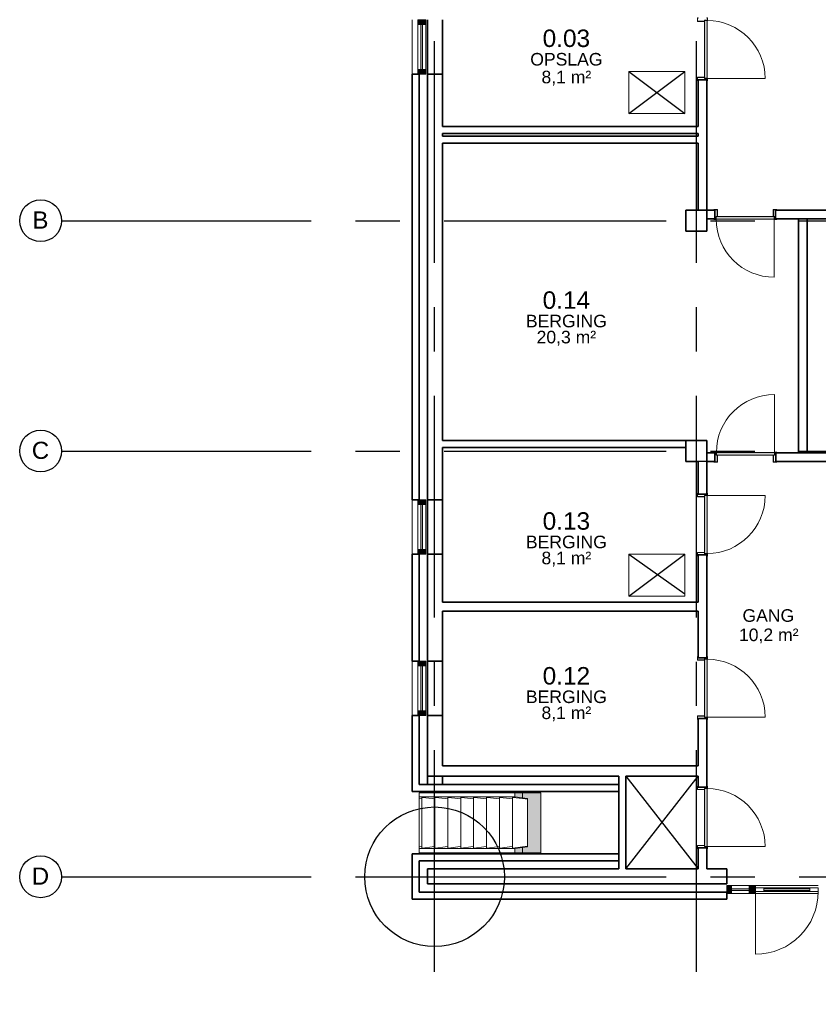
# Model space of a CAD drawing. Header units: millimetres. Extents: x -5940 to 121280, y -35718 to 26615.
# Tile 4 of 51: x -5940 to 5495, y -1827 to 12280. Entities that reach past the tile are written whole.
import ezdxf

# ---------------------------------------------------------------- set-up
doc = ezdxf.new("R2010")
doc.units = ezdxf.units.MM
doc.header["$LTSCALE"] = 100
doc.linetypes.add('CENTER', pattern=[50.8, 31.75, -6.35, 6.35, -6.35])
doc.linetypes.add('HIDDEN', pattern=[0.375, 0.25, -0.125])
for name, color, linetype in [('AL21----_BUITENWAND', 3, 'Continuous'), ('AL22----_BINNENWAND', 2, 'Continuous'), ('AL24----_TRAPPEN', 1, 'Continuous'), ('AL28----_CONSTRUCTIES', 4, 'Continuous'), ('AL31----_BUITENKOZIJN', 1, 'Continuous'), ('AL32----_BINNENKOZIJN', 1, 'Continuous'), ('AL33----_VLOEROPENINGEN', 2, 'Continuous'), ('BL$7----_STRAMIEN', 8, 'Continuous'), ('BL$8----_NVO RUIMTE', 253, 'HIDDEN'), ('BL$8----_RUIMTEBENAMING', 2, 'Continuous'), ('BL$8----_RUIMTENUMMER', 2, 'Continuous')]:
    doc.layers.add(name, color=color, linetype=linetype)
doc.layers.add('BL$7----_REFPUNT', color=7, linetype='Continuous', plot=False)
doc.styles.add('Arial_4', font='arial.ttf', dxfattribs={"height": 245.883234})
doc.styles.get("Standard").update_dxf_attribs({"font": 'arial.ttf'})

# ---------------------------------------------------------------- blocks, each defined once
blk = doc.blocks.new('NLRS_32_DO_WB_KMS1_krepel_ISR - 830-125-7781824-_--_100 begane grond')
at = {"color": 0, "linetype": 'ByBlock', "lineweight": -2}
for p, q in [((-432, 62), (-432, 70)), ((-430, 62), (-432, 62)), ((-430, 72), (-384, 72)), ((-430, 68), (-430, 62)), ((-386, 70), (-428, 70)), ((-384, -24), (-384, 68)), ((-382, 70), (-382, -26)), ((418, -26), (418, 70)), ((420, 72), (466, 72)), ((420, 68), (420, -24)), ((464, 70), (422, 70)), ((466, 62), (466, 68)), ((468, 62), (466, 62)), ((468, 70), (468, 62)), ((-432, -71), (-432, -63)), ((-432, -63), (-430, -63)), ((-430, -63), (-430, -69)), ((-399, -73), (-430, -73)), ((-428, -71), (-401, -71)), ((-399, -69), (-399, -30)), ((-397, -30), (-397, -71)), ((-395, -26), (-386, -26)), ((-384, -28), (-395, -28)), ((431, -28), (420, -28)), ((422, -26), (431, -26)), ((433, -71), (433, -30)), ((435, -30), (435, -69)), ((466, -73), (435, -73)), ((437, -71), (464, -71)), ((466, -63), (468, -63)), ((466, -69), (466, -63)), ((468, -63), (468, -71))]:
    blk.add_line(p, q, dxfattribs=at)
at = {"color": 0, "linetype": 'ByBlock', "lineweight": -2, "flags": 128}
for points in [[(-432, 70), (-432, 71), (-432, 71), (-432, 72), (-432, 72), (-431, 72), (-431, 72), (-430, 72)], [(-428, 70), (-429, 70), (-429, 70), (-430, 70), (-430, 70), (-430, 69), (-430, 69), (-430, 68)], [(-384, 68), (-384, 69), (-385, 69), (-385, 70), (-385, 70), (-386, 70), (-386, 70), (-386, 70)], [(-384, 72), (-384, 72), (-384, 72), (-383, 72), (-383, 72), (-383, 71), (-382, 71), (-382, 70)], [(418, 70), (418, 71), (418, 71), (418, 72), (418, 72), (419, 72), (419, 72), (420, 72)], [(422, 70), (421, 70), (421, 70), (420, 70), (420, 70), (420, 69), (420, 69), (420, 68)], [(466, 68), (466, 69), (465, 69), (465, 70), (465, 70), (464, 70), (464, 70), (464, 70)], [(466, 72), (466, 72), (466, 72), (467, 72), (467, 72), (467, 71), (468, 71), (468, 70)], [(-430, -73), (-431, -72), (-431, -72), (-432, -72), (-432, -72), (-432, -71), (-432, -71), (-432, -71)], [(-430, -69), (-430, -69), (-430, -69), (-430, -70), (-430, -70), (-429, -70), (-429, -70), (-428, -71)], [(-399, -69), (-399, -69), (-400, -69), (-400, -70), (-400, -70), (-401, -70), (-401, -70), (-401, -71)], [(-399, -30), (-399, -29), (-399, -28), (-399, -27), (-398, -26), (-397, -26), (-396, -26), (-395, -26)], [(-397, -71), (-397, -71), (-398, -71), (-398, -72), (-398, -72), (-399, -72), (-399, -72), (-399, -73)], [(-395, -28), (-396, -28), (-396, -28), (-397, -28), (-397, -28), (-397, -29), (-397, -29), (-397, -30)], [(-386, -26), (-386, -25), (-386, -25), (-385, -25), (-385, -25), (-385, -24), (-384, -24), (-384, -24)], [(-382, -26), (-382, -26), (-383, -26), (-383, -27), (-383, -27), (-384, -27), (-384, -27), (-384, -28)], [(420, -28), (419, -27), (419, -27), (418, -27), (418, -27), (418, -26), (418, -26), (418, -26)], [(420, -24), (420, -24), (420, -24), (420, -25), (420, -25), (421, -25), (421, -25), (422, -26)], [(431, -26), (431, -26), (432, -26), (433, -26), (434, -27), (434, -28), (435, -29), (435, -30)], [(433, -30), (433, -29), (432, -29), (432, -28), (432, -28), (431, -28), (431, -28), (431, -28)], [(435, -73), (434, -72), (434, -72), (433, -72), (433, -72), (433, -71), (433, -71), (433, -71)], [(437, -71), (436, -70), (436, -70), (435, -70), (435, -70), (435, -69), (435, -69), (435, -69)], [(464, -71), (464, -70), (464, -70), (465, -70), (465, -70), (465, -69), (466, -69), (466, -69)], [(468, -71), (468, -71), (467, -71), (467, -72), (467, -72), (466, -72), (466, -72), (466, -73)]]:
    blk.add_lwpolyline(points, dxfattribs=at)
blk = doc.blocks.new('NLRS_32_DO_WPB_onderdeel deur-SH_krepel_ISR - lakdeur_stomp_krepel-7781714-_--_100 begane grond')
at = {"linetype": 'ByBlock', "lineweight": -2}
blk.add_hatch(color=0, dxfattribs=at).paths.add_polyline_path([(-415, 0), (415, 0), (415, 38), (-415, 38)], flags=0)
at = {"color": 0, "linetype": 'ByBlock', "lineweight": -2}
for p, q in [((415, 38), (-415, 38)), ((-415, 0), (415, 0)), ((-415, -3), (-415, -830))]:
    blk.add_line(p, q, dxfattribs=at)
blk.add_arc((-415, 0), 830, 270, 360, dxfattribs=at)
blk = doc.blocks.new('NLRS_32_DO_WB_KMS1_krepel_ISR - 830-125-7781696-_--_100 begane grond')
at = {"color": 0, "linetype": 'ByBlock', "lineweight": -2}
for p, q in [((-432, 63), (-432, 71)), ((-430, 63), (-432, 63)), ((-430, 73), (-399, 73)), ((-430, 69), (-430, 63)), ((-401, 71), (-428, 71)), ((-399, 30), (-399, 69)), ((-397, 71), (-397, 30)), ((-395, 28), (-384, 28)), ((-386, 26), (-395, 26)), ((-384, -68), (-384, 24)), ((-382, 26), (-382, -70)), ((418, -70), (418, 26)), ((420, 28), (431, 28)), ((420, 24), (420, -68)), ((431, 26), (422, 26)), ((433, 30), (433, 71)), ((435, 73), (466, 73)), ((435, 69), (435, 30)), ((464, 71), (437, 71)), ((466, 63), (466, 69)), ((468, 63), (466, 63)), ((468, 71), (468, 63)), ((-432, -62), (-430, -62)), ((-432, -70), (-432, -62)), ((-430, -62), (-430, -68)), ((-384, -72), (-430, -72)), ((-428, -70), (-386, -70)), ((466, -72), (420, -72)), ((422, -70), (464, -70)), ((466, -68), (466, -62)), ((466, -62), (468, -62)), ((468, -62), (468, -70))]:
    blk.add_line(p, q, dxfattribs=at)
at = {"color": 0, "linetype": 'ByBlock', "lineweight": -2, "flags": 128}
for points in [[(-432, 71), (-432, 71), (-432, 71), (-432, 72), (-432, 72), (-431, 72), (-431, 72), (-430, 73)], [(-428, 71), (-429, 70), (-429, 70), (-430, 70), (-430, 70), (-430, 69), (-430, 69), (-430, 69)], [(-401, 71), (-401, 70), (-401, 70), (-400, 70), (-400, 70), (-400, 69), (-399, 69), (-399, 69)], [(-399, 73), (-399, 72), (-399, 72), (-398, 72), (-398, 72), (-398, 71), (-397, 71), (-397, 71)], [(-395, 26), (-396, 26), (-397, 26), (-398, 26), (-399, 27), (-399, 28), (-399, 29), (-399, 30)], [(-397, 30), (-397, 29), (-397, 29), (-397, 28), (-397, 28), (-396, 28), (-396, 28), (-395, 28)], [(-384, 24), (-384, 24), (-385, 24), (-385, 25), (-385, 25), (-386, 25), (-386, 25), (-386, 26)], [(-384, 28), (-384, 27), (-384, 27), (-383, 27), (-383, 27), (-383, 26), (-382, 26), (-382, 26)], [(418, 26), (418, 26), (418, 26), (418, 27), (418, 27), (419, 27), (419, 27), (420, 28)], [(422, 26), (421, 25), (421, 25), (420, 25), (420, 25), (420, 24), (420, 24), (420, 24)], [(431, 28), (431, 28), (431, 28), (432, 28), (432, 28), (432, 29), (433, 29), (433, 30)], [(435, 30), (435, 29), (434, 28), (434, 27), (433, 26), (432, 26), (431, 26), (431, 26)], [(433, 71), (433, 71), (433, 71), (433, 72), (433, 72), (434, 72), (434, 72), (435, 73)], [(435, 69), (435, 69), (435, 69), (435, 70), (435, 70), (436, 70), (436, 70), (437, 71)], [(466, 69), (466, 69), (465, 69), (465, 70), (465, 70), (464, 70), (464, 70), (464, 71)], [(466, 73), (466, 72), (466, 72), (467, 72), (467, 72), (467, 71), (468, 71), (468, 71)], [(-430, -72), (-431, -72), (-431, -72), (-432, -72), (-432, -72), (-432, -71), (-432, -71), (-432, -70)], [(-430, -68), (-430, -69), (-430, -69), (-430, -70), (-430, -70), (-429, -70), (-429, -70), (-428, -70)], [(-386, -70), (-386, -70), (-386, -70), (-385, -70), (-385, -70), (-385, -69), (-384, -69), (-384, -68)], [(-382, -70), (-382, -71), (-383, -71), (-383, -72), (-383, -72), (-384, -72), (-384, -72), (-384, -72)], [(420, -72), (419, -72), (419, -72), (418, -72), (418, -72), (418, -71), (418, -71), (418, -70)], [(420, -68), (420, -69), (420, -69), (420, -70), (420, -70), (421, -70), (421, -70), (422, -70)], [(464, -70), (464, -70), (464, -70), (465, -70), (465, -70), (465, -69), (466, -69), (466, -68)], [(468, -70), (468, -71), (467, -71), (467, -72), (467, -72), (466, -72), (466, -72), (466, -72)]]:
    blk.add_lwpolyline(points, dxfattribs=at)
blk = doc.blocks.new('NLRS_32_DO_WPB_onderdeel deur-SH_krepel_ISR - lakdeur_stomp_krepel-7781712-_--_100 begane grond')
at = {"linetype": 'ByBlock', "lineweight": -2}
blk.add_hatch(color=0, dxfattribs=at).paths.add_polyline_path([(415, 0), (-415, 0), (-415, -38), (415, -38)], flags=0)
at = {"color": 0, "linetype": 'ByBlock', "lineweight": -2}
for p, q in [((-415, 3), (-415, 830)), ((-415, 0), (415, 0)), ((415, -38), (-415, -38))]:
    blk.add_line(p, q, dxfattribs=at)
blk.add_arc((-415, 0), 830, 0, 90, dxfattribs=at)
blk = doc.blocks.new('NLRS_32_DO_WB_KMS1_krepel_ISR - 830-125-7782071-_--_100 begane grond')
at = {"color": 0, "linetype": 'ByBlock', "lineweight": -2}
for p, q in [((-432, 62), (-432, 70)), ((-430, 62), (-432, 62)), ((-430, 72), (-384, 72)), ((-430, 68), (-430, 62)), ((-386, 70), (-428, 70)), ((-384, -24), (-384, 68)), ((-382, 70), (-382, -26)), ((418, -26), (418, 70)), ((420, 72), (466, 72)), ((420, 68), (420, -24)), ((464, 70), (422, 70)), ((466, 62), (466, 68)), ((468, 62), (466, 62)), ((468, 70), (468, 62)), ((-432, -71), (-432, -63)), ((-432, -63), (-430, -63)), ((-430, -63), (-430, -69)), ((-399, -73), (-430, -73)), ((-428, -71), (-401, -71)), ((-399, -69), (-399, -30)), ((-397, -30), (-397, -71)), ((-395, -26), (-386, -26)), ((-384, -28), (-395, -28)), ((431, -28), (420, -28)), ((422, -26), (431, -26)), ((433, -71), (433, -30)), ((435, -30), (435, -69)), ((466, -73), (435, -73)), ((437, -71), (464, -71)), ((466, -63), (468, -63)), ((466, -69), (466, -63)), ((468, -63), (468, -71))]:
    blk.add_line(p, q, dxfattribs=at)
at = {"color": 0, "linetype": 'ByBlock', "lineweight": -2, "flags": 128}
for points in [[(-432, 70), (-432, 71), (-432, 71), (-432, 72), (-432, 72), (-431, 72), (-431, 72), (-430, 72)], [(-428, 70), (-429, 70), (-429, 70), (-430, 70), (-430, 70), (-430, 69), (-430, 69), (-430, 68)], [(-384, 68), (-384, 69), (-385, 69), (-385, 70), (-385, 70), (-386, 70), (-386, 70), (-386, 70)], [(-384, 72), (-384, 72), (-384, 72), (-383, 72), (-383, 72), (-383, 71), (-382, 71), (-382, 70)], [(418, 70), (418, 71), (418, 71), (418, 72), (418, 72), (419, 72), (419, 72), (420, 72)], [(422, 70), (421, 70), (421, 70), (420, 70), (420, 70), (420, 69), (420, 69), (420, 68)], [(466, 68), (466, 69), (465, 69), (465, 70), (465, 70), (464, 70), (464, 70), (464, 70)], [(466, 72), (466, 72), (466, 72), (467, 72), (467, 72), (467, 71), (468, 71), (468, 70)], [(-430, -73), (-431, -72), (-431, -72), (-432, -72), (-432, -72), (-432, -71), (-432, -71), (-432, -71)], [(-430, -69), (-430, -69), (-430, -69), (-430, -70), (-430, -70), (-429, -70), (-429, -70), (-428, -71)], [(-399, -69), (-399, -69), (-400, -69), (-400, -70), (-400, -70), (-401, -70), (-401, -70), (-401, -71)], [(-399, -30), (-399, -29), (-399, -28), (-399, -27), (-398, -26), (-397, -26), (-396, -26), (-395, -26)], [(-397, -71), (-397, -71), (-398, -71), (-398, -72), (-398, -72), (-399, -72), (-399, -72), (-399, -73)], [(-395, -28), (-396, -28), (-396, -28), (-397, -28), (-397, -28), (-397, -29), (-397, -29), (-397, -30)], [(-386, -26), (-386, -25), (-386, -25), (-385, -25), (-385, -25), (-385, -24), (-384, -24), (-384, -24)], [(-382, -26), (-382, -26), (-383, -26), (-383, -27), (-383, -27), (-384, -27), (-384, -27), (-384, -28)], [(420, -28), (419, -27), (419, -27), (418, -27), (418, -27), (418, -26), (418, -26), (418, -26)], [(420, -24), (420, -24), (420, -24), (420, -25), (420, -25), (421, -25), (421, -25), (422, -26)], [(431, -26), (431, -26), (432, -26), (433, -26), (434, -27), (434, -28), (435, -29), (435, -30)], [(433, -30), (433, -29), (432, -29), (432, -28), (432, -28), (431, -28), (431, -28), (431, -28)], [(435, -73), (434, -72), (434, -72), (433, -72), (433, -72), (433, -71), (433, -71), (433, -71)], [(437, -71), (436, -70), (436, -70), (435, -70), (435, -70), (435, -69), (435, -69), (435, -69)], [(464, -71), (464, -70), (464, -70), (465, -70), (465, -70), (465, -69), (466, -69), (466, -69)], [(468, -71), (468, -71), (467, -71), (467, -72), (467, -72), (466, -72), (466, -72), (466, -73)]]:
    blk.add_lwpolyline(points, dxfattribs=at)
blk = doc.blocks.new('NLRS_32_DO_WB_KMS1_krepel_ISR - 830-125-7782349-_--_100 begane grond')
at = {"color": 0, "linetype": 'ByBlock', "lineweight": -2}
for p, q in [((-432, 63), (-432, 71)), ((-430, 63), (-432, 63)), ((-430, 73), (-399, 73)), ((-430, 69), (-430, 63)), ((-401, 71), (-428, 71)), ((-399, 30), (-399, 69)), ((-397, 71), (-397, 30)), ((-395, 28), (-384, 28)), ((-386, 26), (-395, 26)), ((-384, -68), (-384, 24)), ((-382, 26), (-382, -70)), ((418, -70), (418, 26)), ((420, 28), (431, 28)), ((420, 24), (420, -68)), ((431, 26), (422, 26)), ((433, 30), (433, 71)), ((435, 73), (466, 73)), ((435, 69), (435, 30)), ((464, 71), (437, 71)), ((466, 63), (466, 69)), ((468, 63), (466, 63)), ((468, 71), (468, 63)), ((-432, -62), (-430, -62)), ((-432, -70), (-432, -62)), ((-430, -62), (-430, -68)), ((-384, -72), (-430, -72)), ((-428, -70), (-386, -70)), ((466, -72), (420, -72)), ((422, -70), (464, -70)), ((466, -68), (466, -62)), ((466, -62), (468, -62)), ((468, -62), (468, -70))]:
    blk.add_line(p, q, dxfattribs=at)
at = {"color": 0, "linetype": 'ByBlock', "lineweight": -2, "flags": 128}
for points in [[(-432, 71), (-432, 71), (-432, 71), (-432, 72), (-432, 72), (-431, 72), (-431, 72), (-430, 73)], [(-428, 71), (-429, 70), (-429, 70), (-430, 70), (-430, 70), (-430, 69), (-430, 69), (-430, 69)], [(-401, 71), (-401, 70), (-401, 70), (-400, 70), (-400, 70), (-400, 69), (-399, 69), (-399, 69)], [(-399, 73), (-399, 72), (-399, 72), (-398, 72), (-398, 72), (-398, 71), (-397, 71), (-397, 71)], [(-395, 26), (-396, 26), (-397, 26), (-398, 26), (-399, 27), (-399, 28), (-399, 29), (-399, 30)], [(-397, 30), (-397, 29), (-397, 29), (-397, 28), (-397, 28), (-396, 28), (-396, 28), (-395, 28)], [(-384, 24), (-384, 24), (-385, 24), (-385, 25), (-385, 25), (-386, 25), (-386, 25), (-386, 26)], [(-384, 28), (-384, 27), (-384, 27), (-383, 27), (-383, 27), (-383, 26), (-382, 26), (-382, 26)], [(418, 26), (418, 26), (418, 26), (418, 27), (418, 27), (419, 27), (419, 27), (420, 28)], [(422, 26), (421, 25), (421, 25), (420, 25), (420, 25), (420, 24), (420, 24), (420, 24)], [(431, 28), (431, 28), (431, 28), (432, 28), (432, 28), (432, 29), (433, 29), (433, 30)], [(435, 30), (435, 29), (434, 28), (434, 27), (433, 26), (432, 26), (431, 26), (431, 26)], [(433, 71), (433, 71), (433, 71), (433, 72), (433, 72), (434, 72), (434, 72), (435, 73)], [(435, 69), (435, 69), (435, 69), (435, 70), (435, 70), (436, 70), (436, 70), (437, 71)], [(466, 69), (466, 69), (465, 69), (465, 70), (465, 70), (464, 70), (464, 70), (464, 71)], [(466, 73), (466, 72), (466, 72), (467, 72), (467, 72), (467, 71), (468, 71), (468, 71)], [(-430, -72), (-431, -72), (-431, -72), (-432, -72), (-432, -72), (-432, -71), (-432, -71), (-432, -70)], [(-430, -68), (-430, -69), (-430, -69), (-430, -70), (-430, -70), (-429, -70), (-429, -70), (-428, -70)], [(-386, -70), (-386, -70), (-386, -70), (-385, -70), (-385, -70), (-385, -69), (-384, -69), (-384, -68)], [(-382, -70), (-382, -71), (-383, -71), (-383, -72), (-383, -72), (-384, -72), (-384, -72), (-384, -72)], [(420, -72), (419, -72), (419, -72), (418, -72), (418, -72), (418, -71), (418, -71), (418, -70)], [(420, -68), (420, -69), (420, -69), (420, -70), (420, -70), (421, -70), (421, -70), (422, -70)], [(464, -70), (464, -70), (464, -70), (465, -70), (465, -70), (465, -69), (466, -69), (466, -68)], [(468, -70), (468, -71), (467, -71), (467, -72), (467, -72), (466, -72), (466, -72), (466, -72)]]:
    blk.add_lwpolyline(points, dxfattribs=at)
blk = doc.blocks.new('System Panel - 31_CWP_glas_2-7841926-_--_100 begane grond')
at = {"linetype": 'ByBlock', "lineweight": -2}
blk.add_hatch(color=0, dxfattribs=at).paths.add_polyline_path([(323, 69), (-323, 69), (-323, 45), (323, 45)], flags=0)
at = {"color": 0, "linetype": 'ByBlock', "lineweight": -2}
for p, q in [((323, 69), (-323, 69)), ((-323, 69), (-323, 45)), ((-323, 45), (323, 45)), ((323, 45), (323, 69))]:
    blk.add_line(p, q, dxfattribs=at)
blk = doc.blocks.new('Rectangular Mullion - 31_CWM_067x114-7841925-_--_100 begane grond')
at = {"color": 0, "linetype": 'ByBlock', "lineweight": -2}
for p, q in [((2914, 45591), (2914, 46237)), ((3028, 45591), (3028, 46237))]:
    blk.add_line(p, q, dxfattribs=at)
blk = doc.blocks.new('Rectangular Mullion - 31_CWM_067x114-7841887-_--_100 begane grond')
at = {"linetype": 'ByBlock', "lineweight": -2}
blk.add_hatch(color=0, dxfattribs=at).paths.add_polyline_path([(0, -114), (-67, -114), (-67, 0), (0, 0)], flags=0)
at = {"color": 0, "linetype": 'ByBlock', "lineweight": -2}
for p, q in [((-67, 0), (0, 0)), ((-67, -114), (-67, 0)), ((0, -114), (-67, -114)), ((0, 0), (0, -114))]:
    blk.add_line(p, q, dxfattribs=at)
blk = doc.blocks.new('Rectangular Mullion - 31_CWM_067x114-7841888-_--_100 begane grond')
at = {"linetype": 'ByBlock', "lineweight": -2}
blk.add_hatch(color=0, dxfattribs=at).paths.add_polyline_path([(-67, -114), (0, -114), (0, 0), (-67, 0)], flags=0)
at = {"color": 0, "linetype": 'ByBlock', "lineweight": -2}
for p, q in [((0, 0), (-67, 0)), ((-67, 0), (-67, -114)), ((-67, -114), (0, -114)), ((0, -114), (0, 0))]:
    blk.add_line(p, q, dxfattribs=at)
blk = doc.blocks.new('NLRS_24_GM_LB_betontrap bomen 16 treden_generiek_ISR - 24-buiten-7944740-_--_100 begane grond')
at = {"linetype": 'ByBlock', "lineweight": -2}
h = blk.add_hatch(color=0, dxfattribs=at)
h.paths.add_polyline_path([(-430, -1328), (-430, -1440), (-355, -1440), (-370, -1328)], flags=0)
h.paths.add_polyline_path([(355, -1440), (430, -1440), (430, -1328), (370, -1328), (362, -1394)], flags=0)
blk.add_hatch(color=0, dxfattribs=at).paths.add_polyline_path([(-430, -1440), (-430, -1703), (430, -1703), (430, -1440), (355, -1440), (347, -1509), (-347, -1509), (-355, -1440)], flags=0)
at = {"color": 0, "linetype": 'ByBlock', "lineweight": -2}
for p, q in [((-430, -145), (-430, 40)), ((-370, 40), (-430, 40)), ((-370, -145), (-370, 40)), ((-345, 40), (-370, 40)), ((345, 40), (-345, 40)), ((-345, 40), (-340, 0)), ((340, 0), (345, 40)), ((345, 40), (370, 40)), ((370, 40), (430, 40)), ((370, 40), (370, -145)), ((430, 40), (430, -145)), ((363, 0), (-363, 0)), ((-363, -8), (-345, -145)), ((345, -145), (363, -8)), ((-430, -330), (-430, -145)), ((-370, -330), (-370, -145)), ((363, -185), (-363, -185)), ((-363, -193), (-345, -330)), ((-345, -145), (-340, -185)), ((340, -185), (345, -145)), ((345, -330), (363, -193)), ((370, -145), (370, -330)), ((430, -145), (430, -330)), ((-430, -515), (-430, -330)), ((-370, -515), (-370, -330)), ((363, -370), (-363, -370)), ((-363, -378), (-345, -515)), ((-345, -330), (-340, -370)), ((340, -370), (345, -330)), ((345, -515), (363, -378)), ((370, -330), (370, -515)), ((430, -330), (430, -515)), ((-430, -700), (-430, -515)), ((-370, -700), (-370, -515)), ((363, -555), (-363, -555)), ((-363, -563), (-345, -700)), ((-345, -515), (-340, -555)), ((340, -555), (345, -515)), ((345, -700), (363, -563)), ((370, -515), (370, -700)), ((430, -515), (430, -700)), ((-430, -885), (-430, -700)), ((-370, -885), (-370, -700)), ((-345, -700), (-340, -740)), ((340, -740), (345, -700)), ((370, -700), (370, -885)), ((430, -700), (430, -885)), ((363, -740), (-363, -740)), ((-363, -748), (-345, -885)), ((345, -885), (363, -748)), ((-430, -1070), (-430, -885)), ((-370, -1070), (-370, -885)), ((363, -925), (-363, -925)), ((-363, -933), (-345, -1070)), ((-345, -885), (-340, -925)), ((340, -925), (345, -885)), ((345, -1070), (363, -933)), ((370, -885), (370, -1070)), ((430, -885), (430, -1070)), ((-430, -1255), (-430, -1070)), ((-370, -1255), (-370, -1070)), ((363, -1110), (-363, -1110)), ((-363, -1118), (-345, -1255)), ((-345, -1070), (-340, -1110)), ((340, -1110), (345, -1070)), ((345, -1255), (363, -1118)), ((370, -1070), (370, -1255)), ((430, -1070), (430, -1255)), ((-430, -1328), (-430, -1255)), ((-370, -1328), (-370, -1255)), ((-345, -1255), (-340, -1295)), ((340, -1295), (345, -1255)), ((370, -1255), (370, -1328)), ((430, -1255), (430, -1328)), ((-430, -1328), (-430, -1440)), ((-370, -1328), (-430, -1328)), ((-355, -1440), (-370, -1328)), ((363, -1295), (-363, -1295)), ((-363, -1303), (-345, -1440)), ((345, -1440), (363, -1303)), ((370, -1328), (355, -1440)), ((430, -1328), (370, -1328)), ((430, -1440), (430, -1328)), ((-355, -1440), (-430, -1440)), ((-430, -1440), (-430, -1703)), ((-430, -1440), (-355, -1440)), ((-347, -1509), (-355, -1440)), ((347, -1509), (-347, -1509)), ((-345, -1440), (-340, -1480)), ((-340, -1509), (-340, -1481)), ((-340, -1481), (-340, -1508)), ((340, -1480), (345, -1440)), ((340, -1481), (340, -1509)), ((340, -1508), (340, -1481)), ((355, -1440), (347, -1509)), ((430, -1440), (355, -1440)), ((355, -1440), (430, -1440)), ((430, -1703), (430, -1440)), ((-430, -1703), (430, -1703))]:
    blk.add_line(p, q, dxfattribs=at)
at = {"color": 0, "linetype": 'ByBlock', "lineweight": -2, "flags": 128}
for points in [[(-363, 0), (-363, 0), (-364, -1), (-364, -2), (-364, -3), (-364, -4), (-363, -6), (-363, -8)], [(363, -8), (363, -6), (364, -4), (364, -3), (364, -2), (364, -1), (363, 0), (363, 0)], [(-363, -185), (-363, -185), (-364, -186), (-364, -187), (-364, -188), (-364, -189), (-363, -191), (-363, -193)], [(363, -193), (363, -191), (364, -189), (364, -188), (364, -187), (364, -186), (363, -185), (363, -185)], [(-363, -370), (-363, -370), (-364, -371), (-364, -372), (-364, -373), (-364, -374), (-363, -376), (-363, -378)], [(363, -378), (363, -376), (364, -374), (364, -373), (364, -372), (364, -371), (363, -370), (363, -370)], [(-363, -555), (-363, -555), (-364, -556), (-364, -557), (-364, -558), (-364, -559), (-363, -561), (-363, -563)], [(363, -563), (363, -561), (364, -559), (364, -558), (364, -557), (364, -556), (363, -555), (363, -555)], [(-363, -740), (-363, -740), (-364, -741), (-364, -742), (-364, -743), (-364, -744), (-363, -746), (-363, -748)], [(363, -748), (363, -746), (364, -744), (364, -743), (364, -742), (364, -741), (363, -740), (363, -740)], [(-363, -925), (-363, -925), (-364, -926), (-364, -927), (-364, -928), (-364, -929), (-363, -931), (-363, -933)], [(363, -933), (363, -931), (364, -929), (364, -928), (364, -927), (364, -926), (363, -925), (363, -925)], [(-363, -1110), (-363, -1110), (-364, -1111), (-364, -1112), (-364, -1113), (-364, -1114), (-363, -1116), (-363, -1118)], [(363, -1118), (363, -1116), (364, -1114), (364, -1113), (364, -1112), (364, -1111), (363, -1110), (363, -1110)], [(-363, -1295), (-363, -1295), (-364, -1296), (-364, -1297), (-364, -1298), (-364, -1299), (-363, -1301), (-363, -1303)], [(363, -1303), (363, -1301), (364, -1299), (364, -1298), (364, -1297), (364, -1296), (363, -1295), (363, -1295)], [(-340, -1480), (-340, -1481), (-340, -1481)], [(340, -1481), (340, -1481), (340, -1480)]]:
    blk.add_lwpolyline(points, dxfattribs=at)
blk = doc.blocks.new('System Panel - 31_CWP_glas_2-7948836-_--_100 begane grond')
at = {"linetype": 'ByBlock', "lineweight": -2}
blk.add_hatch(color=0, dxfattribs=at).paths.add_polyline_path([(128, -69), (128, -45), (-128, -45), (-128, -69)], flags=0)
at = {"color": 0, "linetype": 'ByBlock', "lineweight": -2}
for p, q in [((128, -45), (-128, -45)), ((-128, -45), (-128, -69)), ((-128, -69), (128, -69)), ((128, -69), (128, -45))]:
    blk.add_line(p, q, dxfattribs=at)
blk = doc.blocks.new('Rectangular Mullion - 31_CWM_067x114-7948824-_--_100 begane grond')
at = {"color": 0, "linetype": 'ByBlock', "lineweight": -2}
for p, q in [((7662, 31588), (7406, 31588)), ((7662, 31474), (7406, 31474))]:
    blk.add_line(p, q, dxfattribs=at)
blk = doc.blocks.new('31_DO_deur_3 - slank-9157945-_--_100 begane grond')
at = {"color": 0, "linetype": 'ByBlock', "lineweight": -2}
for p, q in [((-450, -30), (-330, -30)), ((-450, -84), (-450, -30)), ((-330, -84), (-450, -84)), ((-330, -30), (-330, -84)), ((330, -30), (-330, -30)), ((-330, -84), (330, -84)), ((330, -30), (450, -30)), ((330, -84), (330, -30)), ((450, -84), (330, -84)), ((450, -30), (450, -84))]:
    blk.add_line(p, q, dxfattribs=at)
blk = doc.blocks.new('Rectangular Mullion - 31_CWM_067x114-7948826-_--_100 begane grond')
at = {"color": 0, "linetype": 'ByBlock', "lineweight": -2}
for p, q in [((8650, 31588), (7750, 31588)), ((8650, 31474), (7750, 31474))]:
    blk.add_line(p, q, dxfattribs=at)
blk = doc.blocks.new('Rectangular Mullion - 31_CWM_088x114-V21-_--_100 begane grond')
at = {"linetype": 'ByBlock', "lineweight": -2}
blk.add_hatch(color=0, dxfattribs=at).paths.add_polyline_path([(-44, 114), (44, 114), (44, 0), (-44, 0), (-44, 84)], flags=0)
at = {"color": 0, "linetype": 'ByBlock', "lineweight": -2}
for p, q in [((-44, 114), (44, 114)), ((-44, 0), (-44, 114)), ((44, 0), (-44, 0)), ((44, 114), (44, 84)), ((44, 30), (44, 0))]:
    blk.add_line(p, q, dxfattribs=at)
blk = doc.blocks.new('Rectangular Mullion - 31_CWM_067x114-7812575-_--_100 begane grond')
at = {"linetype": 'ByBlock', "lineweight": -2}
blk.add_hatch(color=0, dxfattribs=at).paths.add_polyline_path([(-67, 114), (-67, 0), (0, 0), (0, 114)], flags=0)
at = {"color": 0, "linetype": 'ByBlock', "lineweight": -2}
for p, q in [((0, 114), (-67, 114)), ((-67, 114), (-67, 0)), ((-67, 0), (0, 0)), ((0, 0), (0, 114))]:
    blk.add_line(p, q, dxfattribs=at)
blk = doc.blocks.new('BU deur rechts - BU deur rechts-7948886-_--_100 begane grond')
at = {"color": 0, "linetype": 'ByBlock', "lineweight": -2}
blk.add_line((450, 27), (450, 927), dxfattribs=at)
blk.add_arc((450, 27), 900, 90, 180, dxfattribs=at)
blk = doc.blocks.new('WI_subvak - glas 2-9157994-_--_100 begane grond')
at = {"color": 0, "linetype": 'ByBlock', "lineweight": -2}
for p, q in [((-330, 12), (330, 12)), ((330, -12), (-330, -12))]:
    blk.add_line(p, q, dxfattribs=at)
blk = doc.blocks.new('300_VDB_300-600x800 - 300_VDB_300-600x800-8536938-_--_100 begane grond')
at = {"color": 0, "linetype": 'ByBlock', "lineweight": -2}
for p, q in [((400, 300), (-400, 300)), ((-400, 300), (-400, -300)), ((400, -300), (400, 300)), ((-400, -300), (400, -300))]:
    blk.add_line(p, q, dxfattribs=at)
blk = doc.blocks.new('Grid - r_3_0mm-7309776-_--_100 begane grond')
at = {"color": 0, "linetype": 'ByBlock', "lineweight": -2}
blk.add_circle((0, 0), 3, dxfattribs=at)

msp = doc.modelspace()

# ---------------------------------------------------------------- linework, layer by layer
at = {"layer": 'AL21----_BUITENWAND', "lineweight": 18}
for p, q in [((-320, 11500), (-320, 12280)), ((-320, 4620), (-320, 5400)), ((-320, 2310), (-320, 3090))]:
    msp.add_line(p, q, dxfattribs=at)
at = {"layer": 'AL21----_BUITENWAND', "lineweight": 35}
for p, q in [((-100, 11500), (-100, 12280)), ((114, 12280), (114, 11500)), ((-220, 11500), (-320, 11500)), ((-320, 11500), (-320, 5400)), ((-220, 5400), (-220, 11500)), ((-100, 11500), (-100, 5400)), ((114, 11500), (-100, 11500)), ((114, 10750), (114, 11500)), ((114, 10610), (114, 10650)), ((114, 6250), (114, 10510)), ((114, 5400), (114, 6150)), ((-320, 5400), (-220, 5400)), ((-100, 5400), (114, 5400)), ((-100, 4620), (-100, 5400)), ((114, 5400), (114, 4620)), ((-220, 4620), (-320, 4620)), ((-320, 4620), (-320, 3090)), ((-220, 3090), (-220, 4620)), ((-100, 4620), (-100, 3090)), ((114, 4620), (-100, 4620)), ((114, 3933), (114, 4620)), ((114, 3090), (114, 3808)), ((-320, 3090), (-220, 3090)), ((-100, 3090), (114, 3090)), ((-100, 2310), (-100, 3090)), ((114, 3090), (114, 2310)), ((-220, 2310), (-320, 2310)), ((-320, 2310), (-320, 1220)), ((-220, 1320), (-220, 2310)), ((-100, 2310), (-100, 1440)), ((114, 2310), (-100, 2310)), ((114, 1590), (114, 2310)), ((3775, 1590), (114, 1590)), ((-100, 1440), (2640, 1440)), ((-100, 1440), (-100, 1320)), ((114, 1440), (114, 1320)), ((2640, 1440), (2640, 114)), ((2740, 114), (2740, 1440)), ((2640, 1320), (-220, 1320)), ((-320, 1220), (2640, 1220)), ((2640, 330), (-320, 330)), ((-320, 330), (-320, -320)), ((-220, 230), (2640, 230)), ((-220, -220), (-220, 230)), ((2640, 114), (-100, 114)), ((-100, 114), (-100, -100)), ((3775, 114), (2740, 114)), ((4185, 114), (3900, 114)), ((4185, -100), (4185, 114)), ((-100, -100), (4185, -100)), ((4185, -220), (-220, -220)), ((4185, -320), (4185, -220)), ((-320, -320), (4185, -320))]:
    msp.add_line(p, q, dxfattribs=at)
at = {"layer": 'AL22----_BINNENWAND', "lineweight": 35}
for p, q in [((3900, 11419), (3775, 11419)), ((3775, 11419), (3775, 11406)), ((3775, 11404), (3775, 10750)), ((3900, 11406), (3900, 11419)), ((3900, 9550), (3900, 11404)), ((3775, 10750), (114, 10750)), ((114, 10650), (3775, 10650)), ((3775, 10610), (114, 10610)), ((3775, 10650), (3775, 10610)), ((114, 10510), (3775, 10510)), ((3775, 10510), (3775, 9550)), ((4000, 9550), (3900, 9550)), ((4015, 9550), (4002, 9550)), ((4015, 9425), (4015, 9550)), ((4898, 9550), (4885, 9550)), ((4885, 9550), (4885, 9425)), ((6136, 9550), (4900, 9550)), ((3900, 9425), (4000, 9425)), ((4002, 9425), (4015, 9425)), ((4885, 9425), (4898, 9425)), ((4900, 9425), (6136, 9425)), ((5211, 9425), (5211, 6075)), ((5336, 6075), (5336, 9425)), ((3600, 6250), (114, 6250)), ((114, 6150), (3600, 6150)), ((4001, 6075), (3900, 6075)), ((4016, 6075), (4003, 6075)), ((4016, 5950), (4016, 6075)), ((4899, 6075), (4886, 6075)), ((4886, 6075), (4886, 5950)), ((6136, 6075), (4901, 6075)), ((3775, 5950), (3775, 5496)), ((3900, 5950), (4001, 5950)), ((3900, 5496), (3900, 5950)), ((4003, 5950), (4016, 5950)), ((4886, 5950), (4899, 5950)), ((4901, 5950), (6136, 5950)), ((3775, 5494), (3775, 5481)), ((3775, 5481), (3900, 5481)), ((3900, 5481), (3900, 5494)), ((3775, 4611), (3775, 4598)), ((3900, 4611), (3775, 4611)), ((3775, 4596), (3775, 3933)), ((3900, 4598), (3900, 4611)), ((3900, 3153), (3900, 4596)), ((3775, 3933), (114, 3933)), ((114, 3808), (3775, 3808)), ((3775, 3808), (3775, 3153)), ((3775, 3151), (3775, 3138)), ((3775, 3138), (3900, 3138)), ((3900, 3138), (3900, 3151)), ((3775, 2268), (3775, 2255)), ((3900, 2268), (3775, 2268)), ((3900, 2255), (3900, 2268)), ((3775, 2253), (3775, 1590)), ((3900, 1283), (3900, 2253)), ((2740, 1440), (3775, 1440)), ((3775, 1440), (3775, 1283)), ((3775, 1283), (3900, 1283)), ((3900, 413), (3775, 413)), ((3775, 413), (3775, 114)), ((3900, 114), (3900, 413))]:
    msp.add_line(p, q, dxfattribs=at)
at = {"layer": 'AL22----_BINNENWAND', "lineweight": 25}
msp.add_line((3900, 5950), (3775, 5950), dxfattribs=at)
at = {"layer": 'AL28----_CONSTRUCTIES', "lineweight": 35}
for p, q in [((3900, 9550), (3600, 9550)), ((3600, 9550), (3600, 9250)), ((3900, 9250), (3900, 9550)), ((3600, 9250), (3900, 9250)), ((3900, 6250), (3600, 6250)), ((3600, 6250), (3600, 5950)), ((3900, 5950), (3900, 6250)), ((3600, 5950), (3775, 5950))]:
    msp.add_line(p, q, dxfattribs=at)
at = {"layer": 'AL28----_CONSTRUCTIES', "lineweight": 18}
msp.add_line((3775, 5950), (3900, 5950), dxfattribs=at)
at = {"layer": 'AL33----_VLOEROPENINGEN', "lineweight": 18}
for p, q in [((2783, 10936), (2783, 11536)), ((2783, 11536), (3583, 11536)), ((3583, 11536), (3583, 10936)), ((3583, 10936), (2783, 10936)), ((2783, 4021), (2783, 4621)), ((2783, 4621), (3583, 4621)), ((3583, 4621), (3583, 4021)), ((3583, 4021), (2783, 4021))]:
    msp.add_line(p, q, dxfattribs=at)
at = {"layer": 'AL33----_VLOEROPENINGEN', "linetype": 'CENTER'}
for points in [[(2783, 11536), (3583, 10936)], [(2783, 10936), (3583, 11536)], [(2783, 4621), (3583, 4052)], [(2783, 4021), (3583, 4621)], [(2740, 1440), (3775, 114)], [(2740, 114), (3775, 1440)]]:
    msp.add_lwpolyline(points, dxfattribs=at)
at = {"layer": 'BL$7----_REFPUNT'}
for p, q in [((0, -1000), (0, 1000)), ((-1000, 0), (1000, 0))]:
    msp.add_line(p, q, dxfattribs=at)
msp.add_circle((0, 0), 1000, dxfattribs=at)
at = {"layer": 'BL$7----_STRAMIEN', "linetype": 'CENTER'}
for p, q in [((0, -6443), (0, 25615)), ((3750, -6443), (3750, 25615)), ((-5340, 9400), (-4940, 9400)), ((-4940, 9400), (120280, 9400)), ((-5340, 6100), (-4940, 6100)), ((-4940, 6100), (120280, 6100)), ((-5340, 0), (-4940, 0)), ((-4940, 0), (120280, 0))]:
    msp.add_line(p, q, dxfattribs=at)

# ---------------------------------------------------------------- block references
at = {"layer": 'AL24----_TRAPPEN', "lineweight": 18, "rotation": 90.0000000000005}
msp.add_blockref('NLRS_24_GM_LB_betontrap bomen 16 treden_generiek_ISR - 24-buiten-7944740-_--_100 begane grond', (-180, 775), dxfattribs=at)
at = {"layer": 'AL31----_BUITENKOZIJN', "lineweight": 13}
for name, p, rotation in [('Rectangular Mullion - 31_CWM_067x114-7841888-_--_100 begane grond', (-240, 12280), 89.99999999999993), ('System Panel - 31_CWP_glas_2-7841926-_--_100 begane grond', (-240, 11890), 269.9999999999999), ('Rectangular Mullion - 31_CWM_067x114-7841888-_--_100 begane grond', (-240, 5400), 89.99999999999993), ('System Panel - 31_CWP_glas_2-7841926-_--_100 begane grond', (-240, 5010), 269.9999999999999), ('Rectangular Mullion - 31_CWM_067x114-7841888-_--_100 begane grond', (-240, 3090), 89.99999999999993), ('System Panel - 31_CWP_glas_2-7841926-_--_100 begane grond', (-240, 2700), 269.9999999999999), ('Rectangular Mullion - 31_CWM_067x114-7812575-_--_100 begane grond', (4185, -126), 180)]:
    msp.add_blockref(name, p, dxfattribs=dict(at, rotation=rotation))
for name, p in [('Rectangular Mullion - 31_CWM_067x114-7841925-_--_100 begane grond', (-3154, -34024)), ('Rectangular Mullion - 31_CWM_067x114-7841925-_--_100 begane grond', (-3154, -40904)), ('Rectangular Mullion - 31_CWM_067x114-7841925-_--_100 begane grond', (-3154, -43214)), ('Rectangular Mullion - 31_CWM_067x114-7948824-_--_100 begane grond', (-3154, -31714)), ('Rectangular Mullion - 31_CWM_067x114-7948826-_--_100 begane grond', (-3154, -31714)), ('System Panel - 31_CWP_glas_2-7948836-_--_100 begane grond', (4380, -126))]:
    msp.add_blockref(name, p, dxfattribs=at)
at = {"layer": 'AL31----_BUITENKOZIJN', "lineweight": 13, "extrusion": (0, 0, -1)}
for name, p, rotation in [('Rectangular Mullion - 31_CWM_067x114-7841887-_--_100 begane grond', (240, 11500), 270.0000000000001), ('Rectangular Mullion - 31_CWM_067x114-7841887-_--_100 begane grond', (240, 4620), 270.0000000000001), ('Rectangular Mullion - 31_CWM_067x114-7841887-_--_100 begane grond', (240, 2310), 270.0000000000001), ('Rectangular Mullion - 31_CWM_088x114-V21-_--_100 begane grond', (-4551, -126), 180)]:
    msp.add_blockref(name, p, dxfattribs=dict(at, rotation=rotation))
at = {"layer": 'AL31----_BUITENKOZIJN', "lineweight": 18}
for name, p in [('31_DO_deur_3 - slank-9157945-_--_100 begane grond', (5045, -126)), ('WI_subvak - glas 2-9157994-_--_100 begane grond', (5045, -183))]:
    msp.add_blockref(name, p, dxfattribs=at)
at = {"layer": 'AL31----_BUITENKOZIJN', "lineweight": 18, "rotation": 180}
msp.add_blockref('BU deur rechts - BU deur rechts-7948886-_--_100 begane grond', (5045, -183), dxfattribs=at)
at = {"layer": 'AL32----_BINNENKOZIJN', "lineweight": 18}
for name, p, rotation in [('NLRS_32_DO_WB_KMS1_krepel_ISR - 830-125-7781824-_--_100 begane grond', (3838, 11837), 90), ('NLRS_32_DO_WPB_onderdeel deur-SH_krepel_ISR - lakdeur_stomp_krepel-7781714-_--_100 begane grond', (3905, 11854), 90), ('NLRS_32_DO_WB_KMS1_krepel_ISR - 830-125-7781696-_--_100 begane grond', (4468, 9488), 180), ('NLRS_32_DO_WPB_onderdeel deur-SH_krepel_ISR - lakdeur_stomp_krepel-7781712-_--_100 begane grond', (4450, 9420), 180), ('NLRS_32_DO_WPB_onderdeel deur-SH_krepel_ISR - lakdeur_stomp_krepel-7781714-_--_100 begane grond', (4451, 6080), 180), ('NLRS_32_DO_WB_KMS1_krepel_ISR - 830-125-7782071-_--_100 begane grond', (4469, 6013), 180), ('NLRS_32_DO_WB_KMS1_krepel_ISR - 830-125-7782349-_--_100 begane grond', (3838, 5064), 269.9999999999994), ('NLRS_32_DO_WPB_onderdeel deur-SH_krepel_ISR - lakdeur_stomp_krepel-7781712-_--_100 begane grond', (3905, 5046), 269.9999999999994), ('NLRS_32_DO_WB_KMS1_krepel_ISR - 830-125-7782071-_--_100 begane grond', (3838, 2686), 89.9999999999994), ('NLRS_32_DO_WPB_onderdeel deur-SH_krepel_ISR - lakdeur_stomp_krepel-7781714-_--_100 begane grond', (3905, 2703), 89.9999999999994), ('NLRS_32_DO_WB_KMS1_krepel_ISR - 830-125-7782071-_--_100 begane grond', (3838, 831), 89.9999999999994), ('NLRS_32_DO_WPB_onderdeel deur-SH_krepel_ISR - lakdeur_stomp_krepel-7781714-_--_100 begane grond', (3905, 848), 89.9999999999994)]:
    msp.add_blockref(name, p, dxfattribs=dict(at, rotation=rotation))
at = {"layer": 'AL33----_VLOEROPENINGEN', "lineweight": 13}
for p in [(3183, 11236), (3183, 4321)]:
    msp.add_blockref('300_VDB_300-600x800 - 300_VDB_300-600x800-8536938-_--_100 begane grond', p, dxfattribs=at)
at = {"layer": 'BL$7----_STRAMIEN', "xscale": 99.99999999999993, "yscale": 99.99999999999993, "zscale": 99.99999999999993, "rotation": 269.9999999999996}
for p in [(-5640, 9400), (-5640, 6100), (-5640, 0)]:
    msp.add_blockref('Grid - r_3_0mm-7309776-_--_100 begane grond', p, dxfattribs=at)

# ---------------------------------------------------------------- texts
at = {"layer": 'BL$7----_STRAMIEN', "lineweight": 9, "char_height": 246, "attachment_point": 2, "line_spacing_factor": 0.938532, "style": 'Arial_4'}
for s, insert, width in [('B', (-5643, 9533), 273), ('C', (-5643, 6233), 294), ('D', (-5643, 133), 294)]:
    msp.add_mtext(s, dxfattribs=dict(at, insert=insert, width=width))
at = {"layer": 'BL$8----_NVO RUIMTE', "color": 1, "char_height": 180, "attachment_point": 5}
for s, heights, insert in [('8,1 m²', [228], (1888, 11442)), ('20,3 m²', [276], (1888, 7716)), ('8,1 m²', [188], (1888, 4551)), ('10,2 m²', [0.0399], (4786, 3450)), ('8,1 m²', [0.0399], (1888, 2333))]:
    msp.add_mtext_dynamic_manual_height_columns(s, width=1026.64, gutter_width=460, heights=heights, dxfattribs=dict(at, insert=insert))
at = {"layer": 'BL$8----_RUIMTEBENAMING', "color": 1, "char_height": 180, "attachment_point": 5}
for s, width, insert in [('OPSLAG', 0.614, (1888, 11712)), ('BERGING', 180, (1888, 7961)), ('BERGING', 0.614, (1888, 4796)), ('GANG', 0.614, (4780, 3742)), ('BERGING', 180, (1888, 2578))]:
    msp.add_mtext_dynamic_manual_height_columns(s, width=width, gutter_width=1, heights=[0.0399], dxfattribs=dict(at, insert=insert))
at = {"layer": 'BL$8----_RUIMTENUMMER', "color": 2, "char_height": 250, "attachment_point": 5}
for s, insert in [('0.03', (1888, 12012)), ('0.14', (1888, 8261)), ('0.13', (1888, 5096)), ('0.12', (1888, 2878))]:
    msp.add_mtext_dynamic_manual_height_columns(s, width=0.614, gutter_width=1, heights=[0.0399], dxfattribs=dict(at, insert=insert))

doc.saveas('drawing.dxf')
